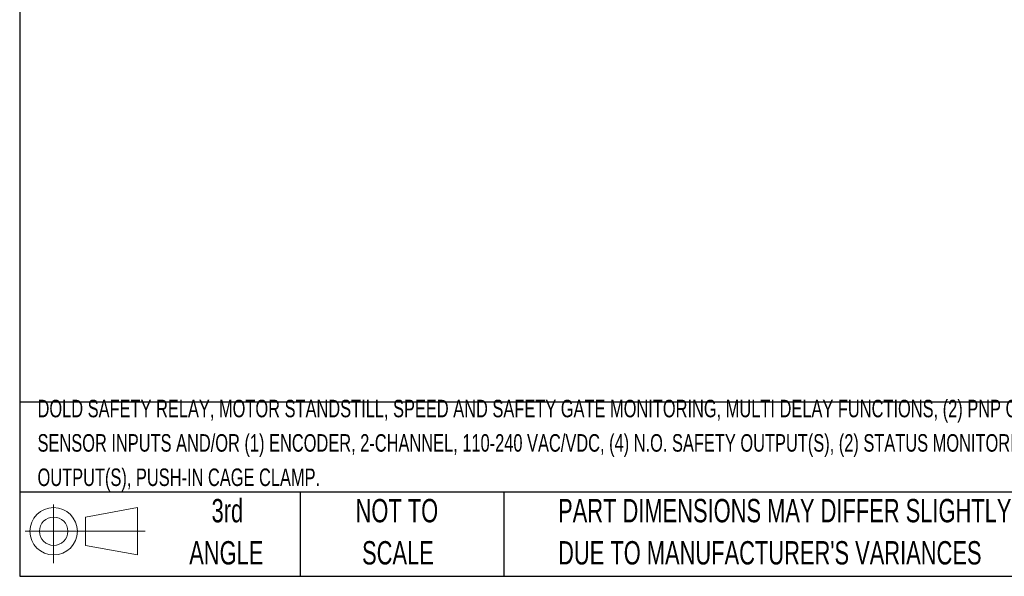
# Model space of a CAD drawing. Header units: millimetres. Extents: x 6 to 273, y 6 to 210.
# Tile 1 of 17: x 6 to 96, y 6 to 57. Entities that reach past the tile are written whole.
import ezdxf

# ---------------------------------------------------------------- set-up
doc = ezdxf.new("R2010")
doc.units = ezdxf.units.MM
doc.layers.add('TEXT', color=140, linetype='Continuous', lineweight=25)
doc.styles.add('SLDTEXTSTYLE0', font='TXT', dxfattribs={"width": 0.7})

# ---------------------------------------------------------------- blocks, each defined once
blk = doc.blocks.new('Block11')
at = {"color": 7, "linetype": 'Continuous', "lineweight": 18}
for p, q in [((2.588, 5.311), (2.588, 0)), ((5.48, 4.167), (10.175, 5.032)), ((10.175, 5.032), (10.175, 0.732)), ((5.48, 1.596), (5.48, 4.167)), ((0, 2.882), (10.874, 2.882)), ((5.48, 1.596), (10.175, 0.732))]:
    blk.add_line(p, q, dxfattribs=at)
for radius in [2.15, 1.286]:
    blk.add_circle((2.588, 2.882), radius, dxfattribs=at)
blk = doc.blocks.new('Block12')
at = {"color": 7, "linetype": 'Continuous'}
blk.add_blockref('Block11', (0, 0), dxfattribs=at)

msp = doc.modelspace()

# ---------------------------------------------------------------- linework, layer by layer
at = {"layer": 'TEXT'}
for p, q in [((6.35, 209.55), (6.35, 6.35)), ((273.05, 22.1261), (6.35, 22.1261)), ((273.05, 13.97), (6.35, 13.97)), ((31.75, 13.97), (31.75, 6.35)), ((50.2116, 13.97), (50.2116, 6.35)), ((6.35, 6.35), (273.05, 6.35))]:
    msp.add_line(p, q, dxfattribs=at)

# ---------------------------------------------------------------- block references
msp.add_blockref('Block12', (6.8379, 7.5539), dxfattribs=at)

# ---------------------------------------------------------------- texts
at = {"layer": 'TEXT', "style": 'SLDTEXTSTYLE0'}
for s, insert, char_height, attachment_point in [('DOLD SAFETY RELAY, MOTOR STANDSTILL, SPEED AND SAFETY GATE MONITORING, MULTI DELAY FUNCTIONS, (2) PNP OR NPN', (7.9657, 22.3575), 1.5875, 1), ('SENSOR INPUTS AND/OR (1) ENCODER, 2-CHANNEL, 110-240 VAC/VDC, (4) N.O. SAFETY OUTPUT(S), (2) STATUS MONITORING', (7.9657, 19.2408), 1.5875, 1), ('OUTPUT(S), PUSH-IN CAGE CLAMP.', (7.9657, 16.1242), 1.5875, 1), ('3rd', (25.1625, 13.364), 2.11667, 2), ('NOT TO', (40.5158, 13.364), 2.11667, 2), ('PART DIMENSIONS MAY DIFFER SLIGHTLY', (55.1193, 13.364), 2.116667, 1), ('ANGLE', (25.0649, 9.5418), 2.11667, 2), ('SCALE', (40.6121, 9.5418), 2.11667, 2), ("DUE TO MANUFACTURER'S VARIANCES", (55.1193, 9.5418), 2.116667, 1)]:
    msp.add_mtext(s, dxfattribs=dict(at, insert=insert, char_height=char_height, attachment_point=attachment_point))

doc.saveas('drawing.dxf')
